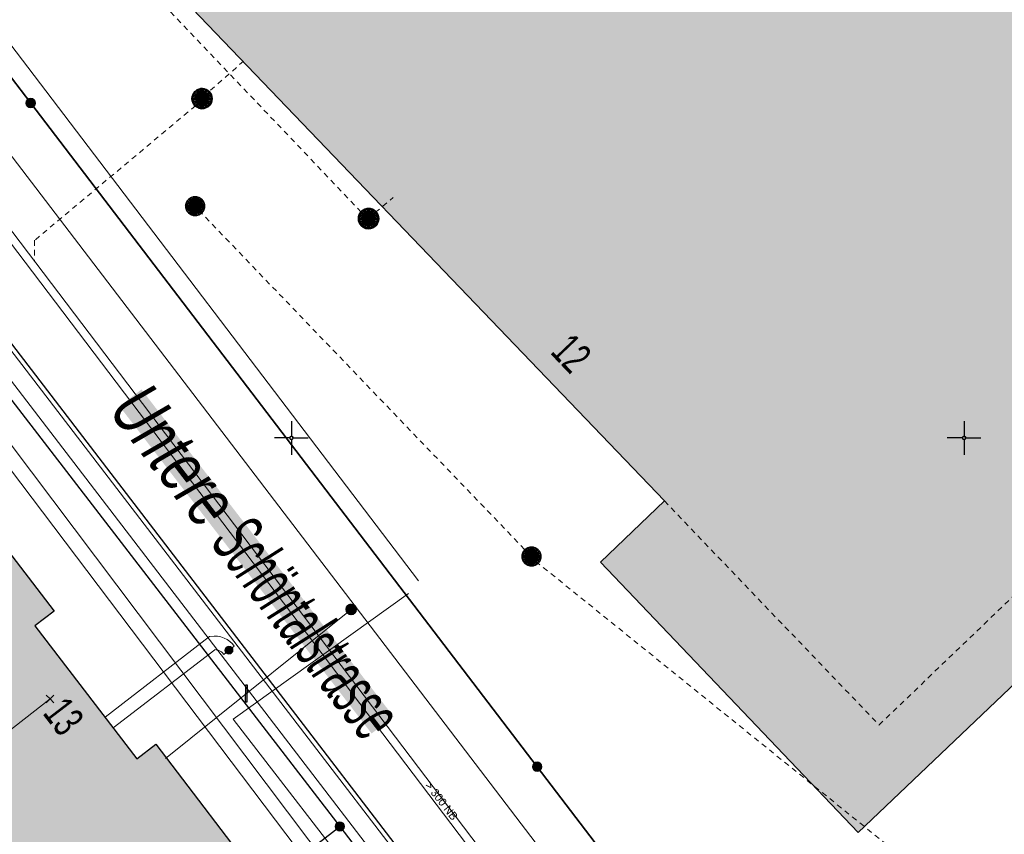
# Model space of a CAD drawing. Header units: metres. Extents: x 2695560 to 2696939, y 1260529 to 1262050.
# Tile 245 of 256: x 2695691 to 2695727, y 1261135 to 1261165. Entities that reach past the tile are written whole.
import ezdxf

# ---------------------------------------------------------------- set-up
doc = ezdxf.new("R2010")
doc.units = ezdxf.units.M
doc.linetypes.add('AUSGEZOGEN', pattern=[0])
doc.linetypes.add('VERDECKT2_S2', pattern=[0.36, 0.2, -0.16])
for name, color, linetype in [('XR$1$AV_Gebäudeflächen (BB)', 7, 'AUSGEZOGEN'), ('XR$1$AV_Grenzpunkte', 7, 'AUSGEZOGEN'), ('XR$1$AV_Haus-Nr.', 7, 'AUSGEZOGEN'), ('XR$1$AV_Koordinatennetzpunkte', 7, 'AUSGEZOGEN'), ('XR$1$AV_Linien (BB)', 7, 'AUSGEZOGEN'), ('XR$1$AV_Linien (EO)', 7, 'AUSGEZOGEN'), ('XR$1$AV_Strassennamen', 7, 'AUSGEZOGEN'), ('XR$1$AW_LK_Einlaufschacht alt', 24, 'AUSGEZOGEN'), ('XR$1$AW_LK_Schachtdeckel', 24, 'AUSGEZOGEN'), ('XR$1$EW_LK_Knoten', 1, 'AUSGEZOGEN'), ('XR$1$Liegenschaftsgrenzen', 7, 'AUSGEZOGEN'), ('XR$1$PFAV', 255, 'AUSGEZOGEN'), ('XR$1$PFAW', 255, 'AUSGEZOGEN'), ('XR$1$PFWA', 255, 'AUSGEZOGEN'), ('XR$1$RAEW', 8, 'AUSGEZOGEN'), ('XR$1$WA_LK_Absperrarmatur', 171, 'AUSGEZOGEN'), ('XR$1$WA_LK_Rohrleitungsteil', 171, 'AUSGEZOGEN')]:
    doc.layers.add(name, color=color, linetype=linetype)
for name, color, linetype, lineweight in [('XR$2$ABW-Linie-M-ungenau-tot', 6, 'AUSGEZOGEN', 18), ('XR$2$ABW-Linie-R-ungenau', 4, 'VERDECKT2_S2', 18), ('XR$2$ABW-LinieFlaeche-R-genau', 4, 'AUSGEZOGEN', 18), ('XR$2$ABW-Punkt', 6, 'AUSGEZOGEN', 18), ('XR$2$ELE-Flaeche-oberirdisch', 1, 'AUSGEZOGEN', 18), ('XR$2$ELE-LinieFlaeche-genau', 1, 'AUSGEZOGEN', 18), ('XR$2$KOM-Linie-U-genau', 91, 'AUSGEZOGEN', 18), ('XR$2$KOM-Punkt-U', 91, 'AUSGEZOGEN', 18), ('XR$2$WAS-Linie-genau', 5, 'AUSGEZOGEN', 18), ('XR$2$WAS-Punkt', 5, 'AUSGEZOGEN', 18), ('XR$2$WEI-Text', 59, 'AUSGEZOGEN', 18)]:
    doc.layers.add(name, color=color, linetype=linetype, lineweight=lineweight)
doc.styles.add('ARIAL', font='arial.ttf')
doc.styles.add('TXT', font='txt')

# ---------------------------------------------------------------- blocks, each defined once
blk = doc.blocks.new('COMPLEXOBJECT_227')
at = {"layer": 'XR$1$AV_Linien (BB)', "color": 7, "linetype": 'AUSGEZOGEN', "transparency": 33554687}
blk.add_lwpolyline([(5718.099, 11114.178), (5718.635, 11115.604), (5685.215, 11159.227)], dxfattribs=at)
blk = doc.blocks.new('BAV15')
at = {"layer": 'XR$1$PFAV', "transparency": 33554687}
blk.add_hatch(color=7, dxfattribs=at).paths.add_polyline_path([(0.5, 0), (0.49, 0.1), (0.46, 0.2), (0.41, 0.29), (0.34, 0.36), (0.26, 0.42), (0.17, 0.47), (0.08, 0.49), (-0.03, 0.5), (-0.13, 0.48), (-0.22, 0.45), (-0.31, 0.4), (-0.38, 0.33), (-0.44, 0.24), (-0.48, 0.15), (-0.5, 0.05), (-0.5, -0.05), (-0.48, -0.15), (-0.44, -0.24), (-0.38, -0.33), (-0.31, -0.4), (-0.22, -0.45), (-0.13, -0.48), (-0.03, -0.5), (0.08, -0.49), (0.17, -0.47), (0.26, -0.42), (0.34, -0.36), (0.41, -0.29), (0.46, -0.2), (0.49, -0.1)])
at = {"color": 7, "transparency": 33554687}
for start, end in [(90, 270), (270, 90)]:
    blk.add_arc((0, 0), 0.5, start, end, dxfattribs=at)
at = {"layer": 'XR$1$PFAV', "transparency": 33554687}
blk.add_circle((0, 0), 0.5, dxfattribs=at)
blk = doc.blocks.new('BAV2041')
at = {"color": 7, "transparency": 33554687}
for p, q in [((0, 0.5), (0, 0.05)), ((-0.05, 0), (-0.5, 0)), ((0.05, 0), (0.5, 0)), ((0, -0.05), (0, -0.5))]:
    blk.add_line(p, q, dxfattribs=at)
blk.add_circle((0, 0), 0.05, dxfattribs=at)
for start, end in [(90, 270), (270, 90)]:
    blk.add_arc((0, 0), 0.05, start, end, dxfattribs=at)
blk = doc.blocks.new('BAW2089')
at = {"layer": 'XR$1$PFAW', "transparency": 33554687}
blk.add_hatch(color=7, dxfattribs=at).paths.add_polyline_path([(-0.5, 0.5), (-0.5, -0.5), (0.5, -0.5), (0.5, 0.5)])
at = {"transparency": 33554687}
blk.add_lwpolyline([(-0.5, 0.5), (0.5, 0.5), (0.5, -0.5), (-0.5, -0.5), (-0.5, 0.5)], close=True, dxfattribs=at)
at = {"layer": 'XR$1$PFAW', "transparency": 33554687}
blk.add_lwpolyline([(-0.5, 0.5), (0.5, 0.5), (0.5, -0.5), (-0.5, -0.5), (-0.5, 0.5)], close=True, dxfattribs=at)
blk = doc.blocks.new('BAW2082')
at = {"layer": 'XR$1$PFAW', "transparency": 33554687}
blk.add_hatch(color=7, dxfattribs=at).paths.add_polyline_path([(0.509, -0.003), (0.499, 0.098), (0.469, 0.194), (0.42, 0.283), (0.354, 0.359), (0.274, 0.421), (0.183, 0.466), (0.085, 0.491), (-0.016, 0.496), (-0.116, 0.481), (-0.211, 0.446), (-0.297, 0.392), (-0.37, 0.323), (-0.428, 0.24), (-0.468, 0.147), (-0.488, 0.047), (-0.488, -0.054), (-0.468, -0.153), (-0.428, -0.246), (-0.37, -0.329), (-0.297, -0.398), (-0.211, -0.452), (-0.116, -0.487), (-0.016, -0.502), (0.085, -0.497), (0.183, -0.472), (0.274, -0.427), (0.354, -0.366), (0.42, -0.289), (0.469, -0.2), (0.499, -0.104)])
at = {"transparency": 33554687}
for start, end in [(91.1948, 268.8052), (268.8052, 91.1948)]:
    blk.add_arc((0.01, 0), 0.5, start, end, dxfattribs=at)
at = {"layer": 'XR$1$PFAW', "transparency": 33554687}
blk.add_circle((0.009, -0.003), 0.5, dxfattribs=at)
blk = doc.blocks.new('BAW2088')
at = {"layer": 'XR$1$PFAW', "transparency": 33554687}
blk.add_hatch(color=253, dxfattribs=at).paths.add_polyline_path([(0.51, 0), (0.5, 0.101), (0.47, 0.197), (0.421, 0.286), (0.355, 0.362), (0.275, 0.424), (0.184, 0.469), (0.086, 0.494), (-0.015, 0.499), (-0.115, 0.484), (-0.21, 0.449), (-0.296, 0.395), (-0.369, 0.326), (-0.427, 0.243), (-0.467, 0.15), (-0.487, 0.051), (-0.487, -0.051), (-0.467, -0.15), (-0.427, -0.243), (-0.369, -0.326), (-0.296, -0.395), (-0.21, -0.449), (-0.115, -0.484), (-0.015, -0.499), (0.086, -0.494), (0.184, -0.469), (0.275, -0.424), (0.355, -0.362), (0.421, -0.286), (0.47, -0.197), (0.5, -0.101)])
at = {"transparency": 33554687}
for start, end in [(91.1948, 268.8052), (268.8052, 91.1948)]:
    blk.add_arc((0.01, 0), 0.5, start, end, dxfattribs=at)
at = {"layer": 'XR$1$PFAW', "transparency": 33554687}
blk.add_circle((0.01, 0), 0.5, dxfattribs=at)
blk = doc.blocks.new('BWA2013')
at = {"true_color": 0x000000, "transparency": 33554687}
blk.add_hatch(color=18, dxfattribs=at).paths.add_polyline_path([(-0.291, -0.409), (0.352, 0.357), (0.291, 0.409), (-0.352, -0.357)])
at = {"transparency": 33554687}
blk.add_lwpolyline([(-0.291, -0.409), (-0.352, -0.357), (0.291, 0.409), (0.352, 0.357), (-0.291, -0.409)], close=True, dxfattribs=at)
blk = doc.blocks.new('BWA965')
at = {"layer": 'XR$1$PFWA', "transparency": 33554687}
blk.add_hatch(color=7, dxfattribs=at).paths.add_polyline_path([(0, 0.5), (-0.051, 0.497), (-0.101, 0.49), (-0.15, 0.477), (-0.197, 0.459), (-0.243, 0.437), (-0.286, 0.41), (-0.326, 0.379), (-0.362, 0.344), (-0.395, 0.306), (-0.424, 0.264), (-0.449, 0.22), (-0.469, 0.174), (-0.484, 0.125), (-0.494, 0.076), (-0.499, 0.025), (-0.499, -0.025), (-0.494, -0.076), (-0.484, -0.125), (-0.469, -0.174), (-0.449, -0.22), (-0.424, -0.264), (-0.395, -0.306), (-0.362, -0.344), (-0.326, -0.379), (-0.286, -0.41), (-0.243, -0.437), (-0.197, -0.459), (-0.15, -0.477), (-0.101, -0.49), (-0.051, -0.497), (0, -0.5), (0.051, -0.497), (0.101, -0.49), (0.15, -0.477), (0.197, -0.459), (0.243, -0.437), (0.286, -0.41), (0.326, -0.379), (0.362, -0.344), (0.395, -0.306), (0.424, -0.264), (0.449, -0.22), (0.469, -0.174), (0.484, -0.125), (0.494, -0.076), (0.499, -0.025), (0.499, 0.025), (0.494, 0.076), (0.484, 0.125), (0.469, 0.174), (0.449, 0.22), (0.424, 0.264), (0.395, 0.306), (0.362, 0.344), (0.326, 0.379), (0.286, 0.41), (0.243, 0.437), (0.197, 0.459), (0.15, 0.477), (0.101, 0.49), (0.051, 0.497)])
at = {"transparency": 33554687}
blk.add_line((0, 0.5), (0, -0.5), dxfattribs=at)
for start, end in [(90, 270), (270, 90)]:
    blk.add_arc((0, 0), 0.5, start, end, dxfattribs=at)
blk = doc.blocks.new('BEW957')
at = {"layer": 'XR$1$RAEW', "transparency": 33554687}
blk.add_hatch(color=1, dxfattribs=at).paths.add_polyline_path([(-0.5, 0), (-0.5, -0.05), (-0.49, -0.1), (-0.48, -0.15), (-0.46, -0.2), (-0.44, -0.24), (-0.41, -0.29), (-0.38, -0.33), (-0.34, -0.36), (-0.31, -0.4), (-0.26, -0.42), (-0.22, -0.45), (-0.17, -0.47), (-0.13, -0.48), (-0.08, -0.49), (-0.03, -0.5), (0.03, -0.5), (0.08, -0.49), (0.13, -0.48), (0.17, -0.47), (0.22, -0.45), (0.26, -0.42), (0.31, -0.4), (0.34, -0.36), (0.38, -0.33), (0.41, -0.29), (0.44, -0.24), (0.46, -0.2), (0.48, -0.15), (0.49, -0.1), (0.5, -0.05), (0.5, 0), (0.5, 0.05), (0.49, 0.1), (0.48, 0.15), (0.46, 0.2), (0.44, 0.24), (0.41, 0.29), (0.38, 0.33), (0.34, 0.36), (0.31, 0.4), (0.26, 0.42), (0.22, 0.45), (0.17, 0.47), (0.13, 0.48), (0.08, 0.49), (0.03, 0.5), (-0.03, 0.5), (-0.08, 0.49), (-0.13, 0.48), (-0.17, 0.47), (-0.22, 0.45), (-0.26, 0.42), (-0.31, 0.4), (-0.34, 0.36), (-0.38, 0.33), (-0.41, 0.29), (-0.44, 0.24), (-0.46, 0.2), (-0.48, 0.15), (-0.49, 0.1), (-0.5, 0.05)])
at = {"color": 1, "transparency": 33554687}
for start, end in [(90, 180), (180, 270), (0, 90), (270, 0)]:
    blk.add_arc((0, 0), 0.5, start, end, dxfattribs=at)
at = {"layer": 'XR$1$RAEW', "color": 1, "transparency": 33554687}
blk.add_circle((0, 0), 0.5, dxfattribs=at)
blk = doc.blocks.new('KOM-UNBEKANNT-U')
at = {"layer": 'XR$2$KOM-Punkt-U', "linetype": 'AUSGEZOGEN', "lineweight": 20, "transparency": 33554687}
for p, q in [((0, 0, 2500), (-141, 141, 2500)), ((-141, -141, 2500), (0, 0, 2500)), ((0, 0, 2500), (141, 141, 2500)), ((141, -141, 2500), (0, 0, 2500))]:
    blk.add_line(p, q, dxfattribs=at)
blk = doc.blocks.new('WAS-ABSPERRORGAN')
at = {"layer": 'XR$2$WAS-Punkt', "linetype": 'AUSGEZOGEN', "transparency": 33554687}
for p, q in [((0, 200, 2500), (0, -200, 2500)), ((0, 0), (0, 0))]:
    blk.add_line(p, q, dxfattribs=at)
blk.add_circle((0, 0, 502500), 200, dxfattribs=at)
blk = doc.blocks.new('ABW-NORMSCHACHT_WEITERE')
at = {"layer": 'XR$2$ABW-Punkt', "linetype": 'AUSGEZOGEN', "lineweight": 25, "transparency": 33554687}
for points in [[(-196, 39, 2500), (0, 0, 2500), (-200, 0, 2500)], [(-196, 39), (0, 0), (-200, 0)], [(-196, 39, 2500), (-196, 39), (-200, 0), (-200, 0, 2500)], [(-200, 0, 2500), (0, 0, 2500), (-196, -39, 2500)], [(-200, 0), (0, 0), (-196, -39)], [(-185, 77, 2500), (0, 0, 2500), (-196, 39, 2500)], [(-185, 77), (0, 0), (-196, 39)], [(-185, 77, 2500), (-185, 77), (-196, 39), (-196, 39, 2500)], [(-196, -39, 2500), (0, 0, 2500), (-185, -77, 2500)], [(-196, -39), (0, 0), (-185, -77)], [(-166, 111, 2500), (0, 0, 2500), (-185, 77, 2500)], [(-166, 111), (0, 0), (-185, 77)], [(-166, 111, 2500), (-166, 111), (-185, 77), (-185, 77, 2500)], [(-185, -77, 2500), (0, 0, 2500), (-166, -111, 2500)], [(-185, -77), (0, 0), (-166, -111)], [(-141, 141, 2500), (0, 0, 2500), (-166, 111, 2500)], [(-141, 141), (0, 0), (-166, 111)], [(-141, 141, 2500), (-141, 141), (-166, 111), (-166, 111, 2500)], [(-166, -111, 2500), (0, 0, 2500), (-141, -141, 2500)], [(-166, -111), (0, 0), (-141, -141)], [(-111, 166, 2500), (0, 0, 2500), (-141, 141, 2500)], [(-111, 166), (0, 0), (-141, 141)], [(-111, 166, 2500), (-111, 166), (-141, 141), (-141, 141, 2500)], [(-141, -141, 2500), (0, 0, 2500), (-111, -166, 2500)], [(-141, -141), (0, 0), (-111, -166)], [(-77, 185, 2500), (0, 0, 2500), (-111, 166, 2500)], [(-77, 185), (0, 0), (-111, 166)], [(-77, 185, 2500), (-77, 185), (-111, 166), (-111, 166, 2500)], [(-111, -166, 2500), (0, 0, 2500), (-77, -185, 2500)], [(-111, -166), (0, 0), (-77, -185)], [(-39, 196, 2500), (0, 0, 2500), (-77, 185, 2500)], [(-39, 196), (0, 0), (-77, 185)], [(-39, 196, 2500), (-39, 196), (-77, 185), (-77, 185, 2500)], [(-77, -185, 2500), (0, 0, 2500), (-39, -196, 2500)], [(-77, -185), (0, 0), (-39, -196)], [(0, 200, 2500), (0, 0, 2500), (-39, 196, 2500)], [(0, 200), (0, 0), (-39, 196)], [(0, 200, 2500), (0, 200), (-39, 196), (-39, 196, 2500)], [(-39, -196, 2500), (0, 0, 2500), (0, -200, 2500)], [(-39, -196), (0, 0), (0, -200)], [(39, 196, 2500), (0, 0, 2500), (0, 200, 2500)], [(39, 196), (0, 0), (0, 200)], [(39, 196, 2500), (39, 196), (0, 200), (0, 200, 2500)], [(77, 185, 2500), (0, 0, 2500), (39, 196, 2500)], [(77, 185), (0, 0), (39, 196)], [(111, 166, 2500), (0, 0, 2500), (77, 185, 2500)], [(111, 166), (0, 0), (77, 185)], [(141, 141, 2500), (0, 0, 2500), (111, 166, 2500)], [(141, 141), (0, 0), (111, 166)], [(166, 111, 2500), (0, 0, 2500), (141, 141, 2500)], [(166, 111), (0, 0), (141, 141)], [(185, 77, 2500), (0, 0, 2500), (166, 111, 2500)], [(185, 77), (0, 0), (166, 111)], [(196, 39, 2500), (0, 0, 2500), (185, 77, 2500)], [(196, 39), (0, 0), (185, 77)], [(200, 0, 2500), (0, 0, 2500), (196, 39, 2500)], [(200, 0), (0, 0), (196, 39)], [(0, -200, 2500), (0, 0, 2500), (39, -196, 2500)], [(39, -196, 2500), (0, 0, 2500), (77, -185, 2500)], [(77, -185, 2500), (0, 0, 2500), (111, -166, 2500)], [(111, -166, 2500), (0, 0, 2500), (141, -141, 2500)], [(141, -141, 2500), (0, 0, 2500), (166, -111, 2500)], [(166, -111, 2500), (0, 0, 2500), (185, -77, 2500)], [(185, -77, 2500), (0, 0, 2500), (196, -39, 2500)], [(196, -39, 2500), (0, 0, 2500), (200, 0, 2500)], [(0, -200), (0, 0), (39, -196)], [(39, -196), (0, 0), (77, -185)], [(77, -185), (0, 0), (111, -166)], [(111, -166), (0, 0), (141, -141)], [(141, -141), (0, 0), (166, -111)], [(166, -111), (0, 0), (185, -77)], [(185, -77), (0, 0), (196, -39)], [(196, -39), (0, 0), (200, 0)], [(77, 185, 2500), (77, 185), (39, 196), (39, 196, 2500)], [(111, 166, 2500), (111, 166), (77, 185), (77, 185, 2500)], [(141, 141, 2500), (141, 141), (111, 166), (111, 166, 2500)], [(166, 111, 2500), (166, 111), (141, 141), (141, 141, 2500)], [(185, 77, 2500), (185, 77), (166, 111), (166, 111, 2500)], [(196, 39, 2500), (196, 39), (185, 77), (185, 77, 2500)], [(200, 0, 2500), (200, 0), (196, 39), (196, 39, 2500)], [(-200, 0, 2500), (-200, 0), (-196, -39), (-196, -39, 2500)], [(-196, -39, 2500), (-196, -39), (-185, -77), (-185, -77, 2500)], [(-185, -77, 2500), (-185, -77), (-166, -111), (-166, -111, 2500)], [(-166, -111, 2500), (-166, -111), (-141, -141), (-141, -141, 2500)], [(-141, -141, 2500), (-141, -141), (-111, -166), (-111, -166, 2500)], [(-111, -166, 2500), (-111, -166), (-77, -185), (-77, -185, 2500)], [(-77, -185, 2500), (-77, -185), (-39, -196), (-39, -196, 2500)], [(-39, -196, 2500), (-39, -196), (0, -200), (0, -200, 2500)], [(0, -200, 2500), (0, -200), (39, -196), (39, -196, 2500)], [(39, -196, 2500), (39, -196), (77, -185), (77, -185, 2500)], [(77, -185, 2500), (77, -185), (111, -166), (111, -166, 2500)], [(111, -166, 2500), (111, -166), (141, -141), (141, -141, 2500)], [(141, -141, 2500), (141, -141), (166, -111), (166, -111, 2500)], [(166, -111, 2500), (166, -111), (185, -77), (185, -77, 2500)], [(185, -77, 2500), (185, -77), (196, -39), (196, -39, 2500)], [(196, -39, 2500), (196, -39), (200, 0), (200, 0, 2500)]]:
    blk.add_3dface(points, dxfattribs=at)
blk = doc.blocks.new('ABW-SCHLAMMSAMMLER_RUND')
at = {"layer": 'XR$2$ABW-Punkt', "linetype": 'AUSGEZOGEN', "lineweight": 13, "transparency": 33554687}
for p, q in [((-70, 75, 2500), (70, 75, 2500)), ((-70, -75, 2500), (70, -75, 2500))]:
    blk.add_line(p, q, dxfattribs=at)
blk.add_polyline3d([(90, 0, 2500), (0, 0, 2500), (-90, 0, 2500)], dxfattribs=at)
at = {"layer": 'XR$2$ABW-Punkt', "linetype": 'AUSGEZOGEN', "lineweight": 25, "transparency": 33554687}
for points in [[(-147, 29, 2500), (0, 0, 2500), (-150, 0, 2500)], [(-147, 29), (0, 0), (-150, 0)], [(-147, 29, 2500), (-147, 29), (-150, 0), (-150, 0, 2500)], [(-150, 0, 2500), (0, 0, 2500), (-147, -29, 2500)], [(-150, 0), (0, 0), (-147, -29)], [(-139, 57, 2500), (0, 0, 2500), (-147, 29, 2500)], [(-139, 57), (0, 0), (-147, 29)], [(-139, 57, 2500), (-139, 57), (-147, 29), (-147, 29, 2500)], [(-147, -29, 2500), (0, 0, 2500), (-139, -57, 2500)], [(-147, -29), (0, 0), (-139, -57)], [(-125, 83, 2500), (0, 0, 2500), (-139, 57, 2500)], [(-125, 83), (0, 0), (-139, 57)], [(-125, 83, 2500), (-125, 83), (-139, 57), (-139, 57, 2500)], [(-139, -57, 2500), (0, 0, 2500), (-125, -83, 2500)], [(-139, -57), (0, 0), (-125, -83)], [(-106, 106, 2500), (0, 0, 2500), (-125, 83, 2500)], [(-106, 106), (0, 0), (-125, 83)], [(-106, 106, 2500), (-106, 106), (-125, 83), (-125, 83, 2500)], [(-125, -83, 2500), (0, 0, 2500), (-106, -106, 2500)], [(-125, -83), (0, 0), (-106, -106)], [(-83, 125, 2500), (0, 0, 2500), (-106, 106, 2500)], [(-83, 125), (0, 0), (-106, 106)], [(-83, 125, 2500), (-83, 125), (-106, 106), (-106, 106, 2500)], [(-106, -106, 2500), (0, 0, 2500), (-83, -125, 2500)], [(-106, -106), (0, 0), (-83, -125)], [(-57, 139, 2500), (0, 0, 2500), (-83, 125, 2500)], [(-57, 139), (0, 0), (-83, 125)], [(-57, 139, 2500), (-57, 139), (-83, 125), (-83, 125, 2500)], [(-83, -125, 2500), (0, 0, 2500), (-57, -139, 2500)], [(-83, -125), (0, 0), (-57, -139)], [(-29, 147, 2500), (0, 0, 2500), (-57, 139, 2500)], [(-29, 147), (0, 0), (-57, 139)], [(-29, 147, 2500), (-29, 147), (-57, 139), (-57, 139, 2500)], [(-57, -139, 2500), (0, 0, 2500), (-29, -147, 2500)], [(-57, -139), (0, 0), (-29, -147)], [(0, 150, 2500), (0, 0, 2500), (-29, 147, 2500)], [(0, 150), (0, 0), (-29, 147)], [(0, 150, 2500), (0, 150), (-29, 147), (-29, 147, 2500)], [(-29, -147, 2500), (0, 0, 2500), (0, -150, 2500)], [(-29, -147), (0, 0), (0, -150)], [(29, 147, 2500), (0, 0, 2500), (0, 150, 2500)], [(29, 147), (0, 0), (0, 150)], [(29, 147, 2500), (29, 147), (0, 150), (0, 150, 2500)], [(57, 139, 2500), (0, 0, 2500), (29, 147, 2500)], [(57, 139), (0, 0), (29, 147)], [(83, 125, 2500), (0, 0, 2500), (57, 139, 2500)], [(83, 125), (0, 0), (57, 139)], [(106, 106, 2500), (0, 0, 2500), (83, 125, 2500)], [(106, 106), (0, 0), (83, 125)], [(125, 83, 2500), (0, 0, 2500), (106, 106, 2500)], [(125, 83), (0, 0), (106, 106)], [(139, 57, 2500), (0, 0, 2500), (125, 83, 2500)], [(139, 57), (0, 0), (125, 83)], [(147, 29, 2500), (0, 0, 2500), (139, 57, 2500)], [(147, 29), (0, 0), (139, 57)], [(150, 0, 2500), (0, 0, 2500), (147, 29, 2500)], [(150, 0), (0, 0), (147, 29)], [(0, -150, 2500), (0, 0, 2500), (29, -147, 2500)], [(29, -147, 2500), (0, 0, 2500), (57, -139, 2500)], [(57, -139, 2500), (0, 0, 2500), (83, -125, 2500)], [(83, -125, 2500), (0, 0, 2500), (106, -106, 2500)], [(106, -106, 2500), (0, 0, 2500), (125, -83, 2500)], [(125, -83, 2500), (0, 0, 2500), (139, -57, 2500)], [(139, -57, 2500), (0, 0, 2500), (147, -29, 2500)], [(147, -29, 2500), (0, 0, 2500), (150, 0, 2500)], [(0, -150), (0, 0), (29, -147)], [(29, -147), (0, 0), (57, -139)], [(57, -139), (0, 0), (83, -125)], [(83, -125), (0, 0), (106, -106)], [(106, -106), (0, 0), (125, -83)], [(125, -83), (0, 0), (139, -57)], [(139, -57), (0, 0), (147, -29)], [(147, -29), (0, 0), (150, 0)], [(57, 139, 2500), (57, 139), (29, 147), (29, 147, 2500)], [(83, 125, 2500), (83, 125), (57, 139), (57, 139, 2500)], [(106, 106, 2500), (106, 106), (83, 125), (83, 125, 2500)], [(125, 83, 2500), (125, 83), (106, 106), (106, 106, 2500)], [(139, 57, 2500), (139, 57), (125, 83), (125, 83, 2500)], [(147, 29, 2500), (147, 29), (139, 57), (139, 57, 2500)], [(150, 0, 2500), (150, 0), (147, 29), (147, 29, 2500)], [(-150, 0, 2500), (-150, 0), (-147, -29), (-147, -29, 2500)], [(-147, -29, 2500), (-147, -29), (-139, -57), (-139, -57, 2500)], [(-139, -57, 2500), (-139, -57), (-125, -83), (-125, -83, 2500)], [(-125, -83, 2500), (-125, -83), (-106, -106), (-106, -106, 2500)], [(-106, -106, 2500), (-106, -106), (-83, -125), (-83, -125, 2500)], [(-83, -125, 2500), (-83, -125), (-57, -139), (-57, -139, 2500)], [(-57, -139, 2500), (-57, -139), (-29, -147), (-29, -147, 2500)], [(-29, -147, 2500), (-29, -147), (0, -150), (0, -150, 2500)], [(0, -150, 2500), (0, -150), (29, -147), (29, -147, 2500)], [(29, -147, 2500), (29, -147), (57, -139), (57, -139, 2500)], [(57, -139, 2500), (57, -139), (83, -125), (83, -125, 2500)], [(83, -125, 2500), (83, -125), (106, -106), (106, -106, 2500)], [(106, -106, 2500), (106, -106), (125, -83), (125, -83, 2500)], [(125, -83, 2500), (125, -83), (139, -57), (139, -57, 2500)], [(139, -57, 2500), (139, -57), (147, -29), (147, -29, 2500)], [(147, -29, 2500), (147, -29), (150, 0), (150, 0, 2500)]]:
    blk.add_3dface(points, dxfattribs=at)
blk = doc.blocks.new('ABW-EINLAUFSCHACHT_RUND')
at = {"layer": 'XR$2$ABW-Linie-M-ungenau-tot', "linetype": 'AUSGEZOGEN', "lineweight": 25, "transparency": 33554687}
for points in [[(-147, 29, 2500), (0, 0, 2500), (-150, 0, 2500)], [(-147, 29), (0, 0), (-150, 0)], [(-147, 29, 2500), (-147, 29), (-150, 0), (-150, 0, 2500)], [(-150, 0, 2500), (0, 0, 2500), (-147, -29, 2500)], [(-150, 0), (0, 0), (-147, -29)], [(-150, 0, 2500), (-150, 0), (-147, -29), (-147, -29, 2500)], [(-139, 57, 2500), (0, 0, 2500), (-147, 29, 2500)], [(-139, 57), (0, 0), (-147, 29)], [(-139, 57, 2500), (-139, 57), (-147, 29), (-147, 29, 2500)], [(-147, -29, 2500), (0, 0, 2500), (-139, -57, 2500)], [(-147, -29), (0, 0), (-139, -57)], [(-125, 83, 2500), (0, 0, 2500), (-139, 57, 2500)], [(-125, 83), (0, 0), (-139, 57)], [(-125, 83, 2500), (-125, 83), (-139, 57), (-139, 57, 2500)], [(-139, -57, 2500), (0, 0, 2500), (-125, -83, 2500)], [(-139, -57), (0, 0), (-125, -83)], [(-106, 106, 2500), (0, 0, 2500), (-125, 83, 2500)], [(-106, 106), (0, 0), (-125, 83)], [(-106, 106, 2500), (-106, 106), (-125, 83), (-125, 83, 2500)], [(-125, -83, 2500), (0, 0, 2500), (-106, -106, 2500)], [(-125, -83), (0, 0), (-106, -106)], [(-83, 125, 2500), (0, 0, 2500), (-106, 106, 2500)], [(-83, 125), (0, 0), (-106, 106)], [(-83, 125, 2500), (-83, 125), (-106, 106), (-106, 106, 2500)], [(-106, -106, 2500), (0, 0, 2500), (-83, -125, 2500)], [(-106, -106), (0, 0), (-83, -125)], [(-57, 139, 2500), (0, 0, 2500), (-83, 125, 2500)], [(-57, 139), (0, 0), (-83, 125)], [(-57, 139, 2500), (-57, 139), (-83, 125), (-83, 125, 2500)], [(-83, -125, 2500), (0, 0, 2500), (-57, -139, 2500)], [(-83, -125), (0, 0), (-57, -139)], [(-29, 147, 2500), (0, 0, 2500), (-57, 139, 2500)], [(-29, 147), (0, 0), (-57, 139)], [(-29, 147, 2500), (-29, 147), (-57, 139), (-57, 139, 2500)], [(-57, -139, 2500), (0, 0, 2500), (-29, -147, 2500)], [(-57, -139), (0, 0), (-29, -147)], [(0, 150, 2500), (0, 0, 2500), (-29, 147, 2500)], [(0, 150), (0, 0), (-29, 147)], [(0, 150, 2500), (0, 150), (-29, 147), (-29, 147, 2500)], [(-29, -147, 2500), (0, 0, 2500), (0, -150, 2500)], [(-29, -147), (0, 0), (0, -150)], [(29, 147, 2500), (0, 0, 2500), (0, 150, 2500)], [(29, 147), (0, 0), (0, 150)], [(29, 147, 2500), (29, 147), (0, 150), (0, 150, 2500)], [(57, 139, 2500), (0, 0, 2500), (29, 147, 2500)], [(57, 139), (0, 0), (29, 147)], [(83, 125, 2500), (0, 0, 2500), (57, 139, 2500)], [(83, 125), (0, 0), (57, 139)], [(106, 106, 2500), (0, 0, 2500), (83, 125, 2500)], [(106, 106), (0, 0), (83, 125)], [(125, 83, 2500), (0, 0, 2500), (106, 106, 2500)], [(125, 83), (0, 0), (106, 106)], [(139, 57, 2500), (0, 0, 2500), (125, 83, 2500)], [(139, 57), (0, 0), (125, 83)], [(147, 29, 2500), (0, 0, 2500), (139, 57, 2500)], [(147, 29), (0, 0), (139, 57)], [(150, 0, 2500), (0, 0, 2500), (147, 29, 2500)], [(150, 0), (0, 0), (147, 29)], [(0, -150, 2500), (0, 0, 2500), (29, -147, 2500)], [(29, -147, 2500), (0, 0, 2500), (57, -139, 2500)], [(57, -139, 2500), (0, 0, 2500), (83, -125, 2500)], [(83, -125, 2500), (0, 0, 2500), (106, -106, 2500)], [(106, -106, 2500), (0, 0, 2500), (125, -83, 2500)], [(125, -83, 2500), (0, 0, 2500), (139, -57, 2500)], [(139, -57, 2500), (0, 0, 2500), (147, -29, 2500)], [(147, -29, 2500), (0, 0, 2500), (150, 0, 2500)], [(0, -150), (0, 0), (29, -147)], [(29, -147), (0, 0), (57, -139)], [(57, -139), (0, 0), (83, -125)], [(83, -125), (0, 0), (106, -106)], [(106, -106), (0, 0), (125, -83)], [(125, -83), (0, 0), (139, -57)], [(139, -57), (0, 0), (147, -29)], [(147, -29), (0, 0), (150, 0)], [(57, 139, 2500), (57, 139), (29, 147), (29, 147, 2500)], [(83, 125, 2500), (83, 125), (57, 139), (57, 139, 2500)], [(106, 106, 2500), (106, 106), (83, 125), (83, 125, 2500)], [(125, 83, 2500), (125, 83), (106, 106), (106, 106, 2500)], [(139, 57, 2500), (139, 57), (125, 83), (125, 83, 2500)], [(147, 29, 2500), (147, 29), (139, 57), (139, 57, 2500)], [(150, 0, 2500), (150, 0), (147, 29), (147, 29, 2500)], [(147, -29, 2500), (147, -29), (150, 0), (150, 0, 2500)], [(-147, -29, 2500), (-147, -29), (-139, -57), (-139, -57, 2500)], [(-139, -57, 2500), (-139, -57), (-125, -83), (-125, -83, 2500)], [(-125, -83, 2500), (-125, -83), (-106, -106), (-106, -106, 2500)], [(-106, -106, 2500), (-106, -106), (-83, -125), (-83, -125, 2500)], [(-83, -125, 2500), (-83, -125), (-57, -139), (-57, -139, 2500)], [(-57, -139, 2500), (-57, -139), (-29, -147), (-29, -147, 2500)], [(-29, -147, 2500), (-29, -147), (0, -150), (0, -150, 2500)], [(0, -150, 2500), (0, -150), (29, -147), (29, -147, 2500)], [(29, -147, 2500), (29, -147), (57, -139), (57, -139, 2500)], [(57, -139, 2500), (57, -139), (83, -125), (83, -125, 2500)], [(83, -125, 2500), (83, -125), (106, -106), (106, -106, 2500)], [(106, -106, 2500), (106, -106), (125, -83), (125, -83, 2500)], [(125, -83, 2500), (125, -83), (139, -57), (139, -57, 2500)], [(139, -57, 2500), (139, -57), (147, -29), (147, -29, 2500)]]:
    blk.add_3dface(points, dxfattribs=at)
blk = doc.blocks.new('ABW-DECKEL')
at = {"layer": 'XR$2$ABW-Punkt', "linetype": 'AUSGEZOGEN', "lineweight": 25, "transparency": 33554687}
for points in [[(-343, 68, 2500), (0, 0, 2500), (-350, 0, 2500)], [(-343, 68), (0, 0), (-350, 0)], [(-343, 68, 2500), (-343, 68), (-350, 0), (-350, 0, 2500)], [(-350, 0, 2500), (0, 0, 2500), (-343, -68, 2500)], [(-350, 0), (0, 0), (-343, -68)], [(-323, 134, 2500), (0, 0, 2500), (-343, 68, 2500)], [(-323, 134), (0, 0), (-343, 68)], [(-323, 134, 2500), (-323, 134), (-343, 68), (-343, 68, 2500)], [(-343, -68, 2500), (0, 0, 2500), (-323, -134, 2500)], [(-343, -68), (0, 0), (-323, -134)], [(-291, 194, 2500), (0, 0, 2500), (-323, 134, 2500)], [(-291, 194), (0, 0), (-323, 134)], [(-291, 194, 2500), (-291, 194), (-323, 134), (-323, 134, 2500)], [(-323, -134, 2500), (0, 0, 2500), (-291, -194, 2500)], [(-323, -134), (0, 0), (-291, -194)], [(-247, 247, 2500), (0, 0, 2500), (-291, 194, 2500)], [(-247, 247), (0, 0), (-291, 194)], [(-247, 247, 2500), (-247, 247), (-291, 194), (-291, 194, 2500)], [(-291, -194, 2500), (0, 0, 2500), (-247, -247, 2500)], [(-291, -194), (0, 0), (-247, -247)], [(-194, 291, 2500), (0, 0, 2500), (-247, 247, 2500)], [(-194, 291), (0, 0), (-247, 247)], [(-194, 291, 2500), (-194, 291), (-247, 247), (-247, 247, 2500)], [(-247, -247, 2500), (0, 0, 2500), (-194, -291, 2500)], [(-247, -247), (0, 0), (-194, -291)], [(-134, 323, 2500), (0, 0, 2500), (-194, 291, 2500)], [(-134, 323), (0, 0), (-194, 291)], [(-134, 323, 2500), (-134, 323), (-194, 291), (-194, 291, 2500)], [(-194, -291, 2500), (0, 0, 2500), (-134, -323, 2500)], [(-194, -291), (0, 0), (-134, -323)], [(-68, 343, 2500), (0, 0, 2500), (-134, 323, 2500)], [(-68, 343), (0, 0), (-134, 323)], [(-68, 343, 2500), (-68, 343), (-134, 323), (-134, 323, 2500)], [(-134, -323, 2500), (0, 0, 2500), (-68, -343, 2500)], [(-134, -323), (0, 0), (-68, -343)], [(0, 350, 2500), (0, 0, 2500), (-68, 343, 2500)], [(0, 350), (0, 0), (-68, 343)], [(0, 350, 2500), (0, 350), (-68, 343), (-68, 343, 2500)], [(-68, -343, 2500), (0, 0, 2500), (0, -350, 2500)], [(-68, -343), (0, 0), (0, -350)], [(68, 343, 2500), (0, 0, 2500), (0, 350, 2500)], [(68, 343), (0, 0), (0, 350)], [(68, 343, 2500), (68, 343), (0, 350), (0, 350, 2500)], [(134, 323, 2500), (0, 0, 2500), (68, 343, 2500)], [(134, 323), (0, 0), (68, 343)], [(194, 291, 2500), (0, 0, 2500), (134, 323, 2500)], [(194, 291), (0, 0), (134, 323)], [(247, 247, 2500), (0, 0, 2500), (194, 291, 2500)], [(247, 247), (0, 0), (194, 291)], [(291, 194, 2500), (0, 0, 2500), (247, 247, 2500)], [(291, 194), (0, 0), (247, 247)], [(323, 134, 2500), (0, 0, 2500), (291, 194, 2500)], [(323, 134), (0, 0), (291, 194)], [(343, 68, 2500), (0, 0, 2500), (323, 134, 2500)], [(343, 68), (0, 0), (323, 134)], [(350, 0, 2500), (0, 0, 2500), (343, 68, 2500)], [(350, 0), (0, 0), (343, 68)], [(0, -350, 2500), (0, 0, 2500), (68, -343, 2500)], [(68, -343, 2500), (0, 0, 2500), (134, -323, 2500)], [(134, -323, 2500), (0, 0, 2500), (194, -291, 2500)], [(194, -291, 2500), (0, 0, 2500), (247, -247, 2500)], [(247, -247, 2500), (0, 0, 2500), (291, -194, 2500)], [(291, -194, 2500), (0, 0, 2500), (323, -134, 2500)], [(323, -134, 2500), (0, 0, 2500), (343, -68, 2500)], [(343, -68, 2500), (0, 0, 2500), (350, 0, 2500)], [(0, -350), (0, 0), (68, -343)], [(68, -343), (0, 0), (134, -323)], [(134, -323), (0, 0), (194, -291)], [(194, -291), (0, 0), (247, -247)], [(247, -247), (0, 0), (291, -194)], [(291, -194), (0, 0), (323, -134)], [(323, -134), (0, 0), (343, -68)], [(343, -68), (0, 0), (350, 0)], [(134, 323, 2500), (134, 323), (68, 343), (68, 343, 2500)], [(194, 291, 2500), (194, 291), (134, 323), (134, 323, 2500)], [(247, 247, 2500), (247, 247), (194, 291), (194, 291, 2500)], [(291, 194, 2500), (291, 194), (247, 247), (247, 247, 2500)], [(323, 134, 2500), (323, 134), (291, 194), (291, 194, 2500)], [(343, 68, 2500), (343, 68), (323, 134), (323, 134, 2500)], [(350, 0, 2500), (350, 0), (343, 68), (343, 68, 2500)], [(-350, 0, 2500), (-350, 0), (-343, -68), (-343, -68, 2500)], [(-343, -68, 2500), (-343, -68), (-323, -134), (-323, -134, 2500)], [(-323, -134, 2500), (-323, -134), (-291, -194), (-291, -194, 2500)], [(-291, -194, 2500), (-291, -194), (-247, -247), (-247, -247, 2500)], [(-247, -247, 2500), (-247, -247), (-194, -291), (-194, -291, 2500)], [(-194, -291, 2500), (-194, -291), (-134, -323), (-134, -323, 2500)], [(-134, -323, 2500), (-134, -323), (-68, -343), (-68, -343, 2500)], [(-68, -343, 2500), (-68, -343), (0, -350), (0, -350, 2500)], [(0, -350, 2500), (0, -350), (68, -343), (68, -343, 2500)], [(68, -343, 2500), (68, -343), (134, -323), (134, -323, 2500)], [(134, -323, 2500), (134, -323), (194, -291), (194, -291, 2500)], [(194, -291, 2500), (194, -291), (247, -247), (247, -247, 2500)], [(247, -247, 2500), (247, -247), (291, -194), (291, -194, 2500)], [(291, -194, 2500), (291, -194), (323, -134), (323, -134, 2500)], [(323, -134, 2500), (323, -134), (343, -68), (343, -68, 2500)], [(343, -68, 2500), (343, -68), (350, 0), (350, 0, 2500)]]:
    blk.add_3dface(points, dxfattribs=at)

msp = doc.modelspace()

# ---------------------------------------------------------------- hatches: boundary and pattern name
at = {"transparency": 33554687}
msp.add_hatch(color=7, dxfattribs=at).paths.add_polyline_path([(2695695.399, 1261151.613), (2695694.584, 1261150.985), (2695703.951, 1261138.823), (2695704.766, 1261139.451)])
at = {"layer": 'XR$1$AV_Gebäudeflächen (BB)', "true_color": 0xd2d2d2, "transparency": 33554687}
for points in [[(2695802.253, 1261211.804), (2695802.506, 1261212.046), (2695803.088, 1261212.602), (2695804.985, 1261214.418), (2695795.221, 1261224.502), (2695792.807, 1261222.189), (2695787.315, 1261227.922), (2695786.523, 1261228.748), (2695786.447, 1261228.827), (2695791.894, 1261234.073), (2695773.998, 1261252.781), (2695712.811, 1261194.153), (2695712.728, 1261194.239), (2695709.278, 1261190.908), (2695712.864, 1261187.14), (2695696.879, 1261171.847), (2695694.22, 1261169.303), (2695694.057, 1261169.147), (2695714.831, 1261147.469), (2695712.456, 1261145.193), (2695722.032, 1261135.149), (2695743.269, 1261155.355), (2695745.466, 1261153.077), (2695748.926, 1261156.407), (2695746.744, 1261158.678), (2695797.572, 1261207.323)], [(2695691.23, 1261126.47), (2695699.93, 1261133.17), (2695695.933, 1261138.423), (2695695.226, 1261137.882), (2695691.438, 1261142.826), (2695692.147, 1261143.371), (2695688.193, 1261148.532), (2695688.258, 1261148.581), (2695688.124, 1261148.756), (2695679.234, 1261141.97), (2695679.374, 1261141.787), (2695679.45, 1261141.845), (2695682.141, 1261138.333)]]:
    msp.add_hatch(color=254, dxfattribs=at).paths.add_polyline_path(points)

# ---------------------------------------------------------------- linework, layer by layer
at = {"layer": 'XR$1$AV_Linien (BB)', "color": 7, "linetype": 'AUSGEZOGEN', "transparency": 33554687}
for points in [[(2695745.466, 1261153.077), (2695743.269, 1261155.355), (2695722.032, 1261135.149), (2695712.456, 1261145.193), (2695714.831, 1261147.469), (2695694.057, 1261169.147)], [(2695686.964, 1261167.921), (2695691.28, 1261162.26), (2695710.1, 1261137.59), (2695725.67, 1261117.18), (2695728.98, 1261112.91), (2695730.574, 1261110.819)], [(2695684.146, 1261159.373), (2695686.746, 1261156.158), (2695702.77, 1261135.37), (2695704.42, 1261133.21), (2695719.069, 1261113.988)], [(2695682.141, 1261138.333), (2695679.45, 1261141.845), (2695679.374, 1261141.787), (2695679.234, 1261141.97), (2695688.124, 1261148.756), (2695688.258, 1261148.581), (2695688.193, 1261148.532), (2695692.147, 1261143.371), (2695691.438, 1261142.826), (2695695.226, 1261137.882), (2695695.933, 1261138.423), (2695699.93, 1261133.17)]]:
    msp.add_lwpolyline(points, dxfattribs=at)
at = {"layer": 'XR$1$AV_Linien (EO)', "color": 7, "linetype": 'VERDECKT2_S2', "transparency": 33554687}
msp.add_lwpolyline([(2695714.831, 1261147.469), (2695722.811, 1261139.141), (2695741.554, 1261157.133)], dxfattribs=at)
at = {"layer": 'XR$1$Liegenschaftsgrenzen', "color": 7, "linetype": 'AUSGEZOGEN', "transparency": 33554687}
for points in [[(2695725.67, 1261117.18), (2695710.1, 1261137.59), (2695691.28, 1261162.26), (2695674.65, 1261184.074)], [(2695684.146, 1261159.373), (2695686.746, 1261156.158), (2695702.77, 1261135.37)], [(2695679.65, 1261117.6), (2695691.23, 1261126.47), (2695699.93, 1261133.17), (2695702.77, 1261135.37)], [(2695702.77, 1261135.37), (2695704.42, 1261133.21), (2695723.29, 1261108.45)]]:
    msp.add_lwpolyline(points, dxfattribs=at)
at = {"layer": 'XR$2$ABW-Linie-R-ungenau', "linetype": 'VERDECKT2_S2', "transparency": 33554687}
for p, q in [((2695693.498, 1261168.781), (2695703.598, 1261158.168)), ((2695699.195, 1261163.821), (2695697.952, 1261162.719)), ((2695704.086, 1261158.191), (2695704.756, 1261158.748)), ((2695697.528, 1261158.273), (2695709.722, 1261145.577)), ((2695710.052, 1261145.223), (2695735.639, 1261124.565))]:
    msp.add_line(p, q, dxfattribs=at)
msp.add_lwpolyline([(2695697.404, 1261162.159), (2695691.427, 1261157.157), (2695691.416, 1261156.392)], dxfattribs=at)
at = {"layer": 'XR$2$ABW-LinieFlaeche-R-genau', "linetype": 'AUSGEZOGEN', "transparency": 33554687}
msp.add_lwpolyline([(2695661.338, 1261196.061), (2695717.044, 1261122.592), (2695716.804, 1261122.41), (2695661.098, 1261195.879), (2695661.338, 1261196.061)], close=True, dxfattribs=at)
at = {"layer": 'XR$2$ELE-Flaeche-oberirdisch', "transparency": 33554687}
msp.add_lwpolyline([(2695679.874, 1261163.383), (2695679.423, 1261163.034), (2695689.257, 1261150.31), (2695701.189, 1261134.534), (2695723.798, 1261104.882), (2695740.044, 1261083.681), (2695740.442, 1261083.986), (2695724.196, 1261105.186), (2695701.617, 1261134.854), (2695689.712, 1261150.654), (2695679.874, 1261163.383)], close=True, dxfattribs=at)
for points in [[(2695728.783, 1261103.015), (2695725.043, 1261108.181), (2695724.535, 1261108.91), (2695724.022, 1261109.635), (2695723.504, 1261110.357), (2695722.981, 1261111.075), (2695722.454, 1261111.79), (2695721.921, 1261112.501), (2695721.383, 1261113.208), (2695720.841, 1261113.912), (2695720.294, 1261114.612), (2695719.742, 1261115.308), (2695719.185, 1261116), (2695718.623, 1261116.689), (2695718.057, 1261117.373), (2695717.486, 1261118.054), (2695716.91, 1261118.73), (2695716.33, 1261119.403), (2695690.375, 1261153.278)], [(2695689.79, 1261152.923), (2695715.806, 1261118.975), (2695716.384, 1261118.305), (2695716.958, 1261117.63), (2695717.527, 1261116.952), (2695718.092, 1261116.269), (2695718.652, 1261115.583), (2695719.207, 1261114.893), (2695719.757, 1261114.199), (2695720.302, 1261113.502), (2695720.843, 1261112.8), (2695721.379, 1261112.095), (2695721.909, 1261111.387), (2695722.435, 1261110.674), (2695722.957, 1261109.958), (2695723.473, 1261109.239), (2695723.984, 1261108.516), (2695724.49, 1261107.789), (2695728.24, 1261102.611)]]:
    msp.add_lwpolyline(points, dxfattribs=at)
at = {"layer": 'XR$2$ELE-LinieFlaeche-genau', "linetype": 'AUSGEZOGEN', "transparency": 33554687}
msp.add_lwpolyline([(2695694.042, 1261139.43), (2695697.926, 1261142.423), (2695698.103, 1261142.44), (2695698.227, 1261142.436), (2695698.353, 1261142.414), (2695698.473, 1261142.373), (2695698.583, 1261142.316), (2695698.686, 1261142.245), (2695698.779, 1261142.158), (2695698.846, 1261142.074), (2695698.456, 1261141.762), (2695698.411, 1261141.818), (2695698.372, 1261141.855), (2695698.327, 1261141.886), (2695698.277, 1261141.911), (2695698.227, 1261141.928), (2695698.175, 1261141.938), (2695698.119, 1261141.94), (2695698.118, 1261141.939), (2695694.348, 1261139.034), (2695694.042, 1261139.43)], close=True, dxfattribs=at)
at = {"layer": 'XR$2$KOM-Linie-U-genau', "linetype": 'AUSGEZOGEN', "transparency": 33554687}
for p, q in [((2695687.04, 1261169.021), (2695705.695, 1261144.504)), ((2695688.005, 1261136.996), (2695691.999, 1261140.11))]:
    msp.add_line(p, q, dxfattribs=at)
msp.add_lwpolyline([(2695705.327, 1261144.031), (2695698.804, 1261139.359), (2695703.868, 1261132.783), (2695722.736, 1261108.025), (2695724.447, 1261105.544)], dxfattribs=at)
at = {"layer": 'XR$2$WAS-Linie-genau', "linetype": 'AUSGEZOGEN', "transparency": 33554687}
for p, q in [((2695682.162, 1261171.306), (2695703.336, 1261143.553)), ((2695699.298, 1261140.312), (2695703.19, 1261143.436)), ((2695703.19, 1261143.436), (2695703.336, 1261143.553)), ((2695703.336, 1261143.553), (2695710.737, 1261133.857)), ((2695699.117, 1261140.167), (2695699.298, 1261140.312)), ((2695696.293, 1261137.9), (2695699.117, 1261140.167))]:
    msp.add_line(p, q, dxfattribs=at)

# ---------------------------------------------------------------- block references
at = {"layer": 'XR$1$AV_Grenzpunkte', "color": 7, "linetype": 'AUSGEZOGEN', "lineweight": -3, "transparency": 33554687, "xscale": 0.3249999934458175, "yscale": 0.3249999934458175}
for p in [(2695691.28, 1261162.26), (2695710.1, 1261137.59), (2695702.77, 1261135.37)]:
    msp.add_blockref('BAV15', p, dxfattribs=at)
at = {"layer": 'XR$1$AV_Koordinatennetzpunkte', "color": 7, "linetype": 'AUSGEZOGEN', "lineweight": -3, "transparency": 33554687, "xscale": 1.25, "yscale": 1.25}
for p in [(2695700.97, 1261149.81), (2695725.97, 1261149.81)]:
    msp.add_blockref('BAV2041', p, dxfattribs=at)
at = {"layer": 'XR$1$AV_Linien (BB)', "color": 7, "linetype": 'AUSGEZOGEN', "lineweight": -3, "transparency": 33554687}
msp.add_blockref('COMPLEXOBJECT_227', (2690000.97, 1249999.81), dxfattribs=at)
at = {"layer": 'XR$1$AW_LK_Einlaufschacht alt', "color": 24, "linetype": 'AUSGEZOGEN', "lineweight": -3, "transparency": 33554687, "xscale": 0.5000000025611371, "yscale": 0.5000000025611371}
for p, rotation in [((2695697.388, 1261158.426), 308.152309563), ((2695709.891, 1261145.403), 313.970864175)]:
    msp.add_blockref('BAW2089', p, dxfattribs=dict(at, rotation=rotation))
at = {"layer": 'XR$1$AW_LK_Schachtdeckel', "color": 24, "linetype": 'AUSGEZOGEN', "lineweight": -3, "transparency": 33554687}
for name, p, xscale, yscale, rotation in [('BAW2082', (2695697.646, 1261162.429), 0.7499999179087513, 0.7499999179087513, 311.877185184), ('BAW2088', (2695703.832, 1261157.968), 0.7578193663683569, 0.7578193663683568, 314.0450937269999)]:
    msp.add_blockref(name, p, dxfattribs=dict(at, xscale=xscale, yscale=yscale, rotation=rotation))
at = {"layer": 'XR$1$EW_LK_Knoten', "color": 1, "linetype": 'AUSGEZOGEN', "lineweight": -3, "transparency": 33554687, "xscale": 0.2749999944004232, "yscale": 0.2749999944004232}
msp.add_blockref('BEW957', (2695698.648, 1261141.918), dxfattribs=at)
at = {"layer": 'XR$1$WA_LK_Absperrarmatur', "color": 171, "linetype": 'AUSGEZOGEN', "lineweight": -3, "transparency": 33554687, "xscale": 0.3749999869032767, "yscale": 0.3749999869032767, "rotation": 38.752441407}
msp.add_blockref('BWA965', (2695703.187, 1261143.436), dxfattribs=at)
at = {"layer": 'XR$1$WA_LK_Rohrleitungsteil', "color": 171, "linetype": 'AUSGEZOGEN', "lineweight": -3, "transparency": 33554687, "xscale": 0.6499999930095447, "yscale": 0.6499999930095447, "rotation": 38.75122070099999}
msp.add_blockref('BWA2013', (2695699.295, 1261140.312), dxfattribs=at)
at = {"layer": 'XR$2$ABW-Punkt', "color": 6, "linetype": 'AUSGEZOGEN', "lineweight": 18, "transparency": 33554687, "xscale": 0.001, "yscale": 0.001, "zscale": 0.001, "rotation": 360}
for name, p in [('ABW-DECKEL', (2695697.65, 1261162.429)), ('ABW-NORMSCHACHT_WEITERE', (2695697.65, 1261162.429)), ('ABW-DECKEL', (2695697.392, 1261158.426)), ('ABW-EINLAUFSCHACHT_RUND', (2695697.392, 1261158.426)), ('ABW-DECKEL', (2695703.835, 1261157.968)), ('ABW-SCHLAMMSAMMLER_RUND', (2695703.835, 1261157.968)), ('ABW-DECKEL', (2695709.894, 1261145.403)), ('ABW-EINLAUFSCHACHT_RUND', (2695709.894, 1261145.403))]:
    msp.add_blockref(name, p, dxfattribs=at)
at = {"layer": 'XR$2$KOM-Punkt-U', "color": 91, "linetype": 'AUSGEZOGEN', "lineweight": 18, "transparency": 33554687, "xscale": 0.001, "yscale": 0.001, "zscale": 0.001}
msp.add_blockref('KOM-UNBEKANNT-U', (2695691.999, 1261140.11), dxfattribs=at)
at = {"layer": 'XR$2$WAS-Punkt', "color": 5, "linetype": 'AUSGEZOGEN', "lineweight": 18, "transparency": 33554687, "xscale": 0.0009999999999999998, "yscale": 0.001, "zscale": 0.001, "rotation": 308.8000000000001}
msp.add_blockref('WAS-ABSPERRORGAN', (2695703.19, 1261143.436), dxfattribs=at)

# ---------------------------------------------------------------- texts
at = {"layer": 'XR$1$AV_Haus-Nr.', "color": 7, "transparency": 33554687, "char_height": 1.1621, "width": 1.59081, "style": 'ARIAL'}
for s, insert, attachment_point, rotation in [('\\W0.64;12', (2695710.956, 1261152.559), 8, 313.6338), ('\\W0.64;13', (2695692.971, 1261139.819), 2, 307.4598)]:
    msp.add_mtext(s, dxfattribs=dict(at, insert=insert, attachment_point=attachment_point, rotation=rotation))
at = {"layer": 'XR$1$AV_Strassennamen', "color": 7, "transparency": 33554687, "insert": (2695699.667, 1261145.212), "char_height": 1.93684, "width": 20.45264, "attachment_point": 5, "rotation": 307.6029, "style": 'ARIAL'}
msp.add_mtext('\\A1;{\\fArial|i1|b0;\\H1.936838;\\W0.700000;\\C7;Untere \\W0.490000;Schöntalstrasse}\\P', dxfattribs=at)
at = {"layer": 'XR$2$WEI-Text', "transparency": 33554687, "insert": (2695706.547, 1261136.319), "char_height": 0.3, "width": 2.34048, "attachment_point": 5, "rotation": 307.8, "style": 'TXT'}
msp.add_mtext('\\W1.00;>\\~300\\~NB', dxfattribs=at)

doc.saveas('drawing.dxf')
